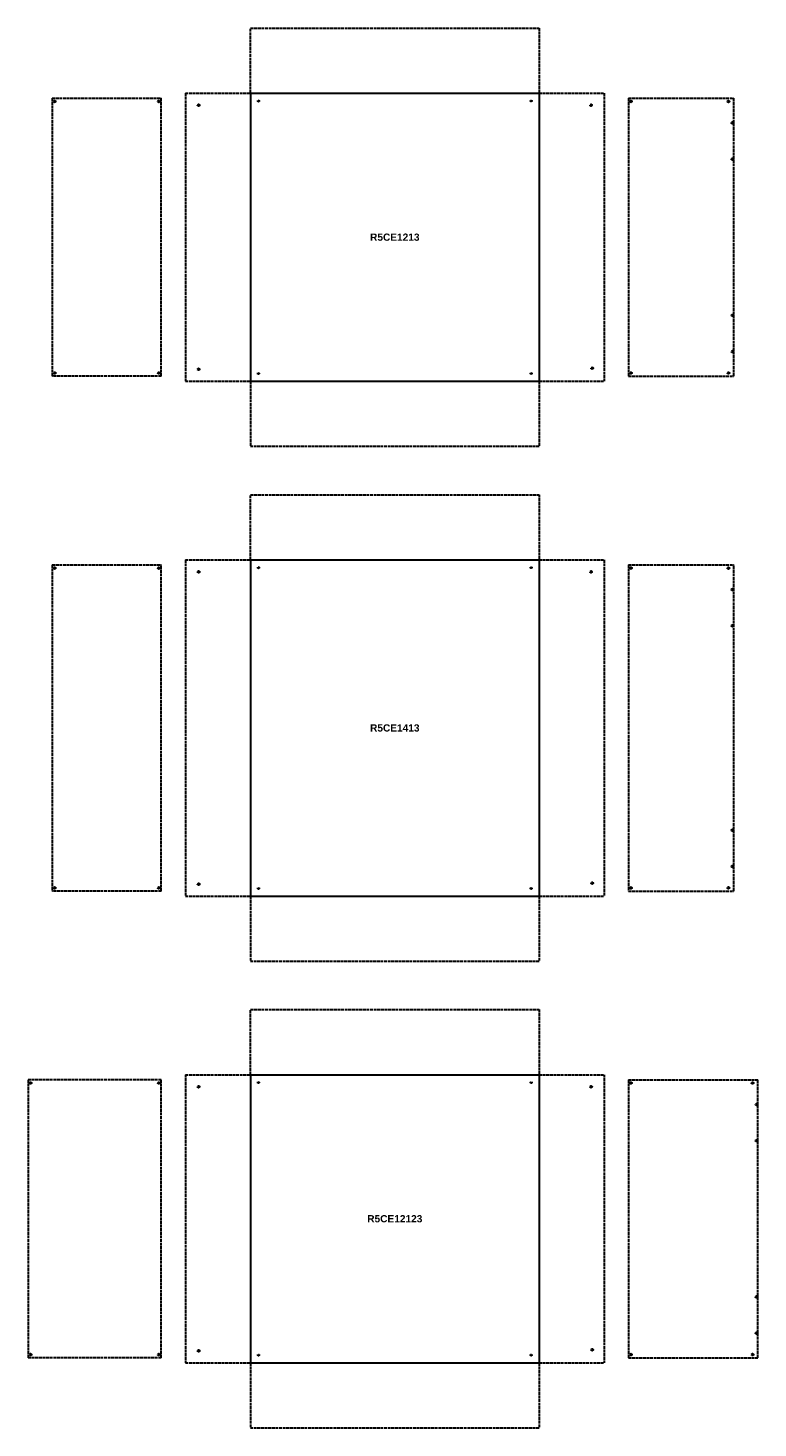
# Model space of a CAD drawing. Header units: millimetres. Extents: x 2560 to 26841, y -1711 to 16734.
# Tile 9 of 10: x 23817 to 26841, y 4718 to 10523. Entities that reach past the tile are written whole.
import ezdxf

# ---------------------------------------------------------------- set-up
doc = ezdxf.new("R2010")
doc.units = ezdxf.units.MM
doc.linetypes.add('ACAD_ISO02W100', pattern=[15, 12, -3])
doc.styles.get("Standard").update_dxf_attribs({"font": 'arial.ttf'})

msp = doc.modelspace()

# ---------------------------------------------------------------- linework, layer by layer
at = {"linetype": 'ACAD_ISO02W100', "lineweight": 30}
for p, q in [((24739.4, 10522.7), (25934.4, 10522.7)), ((24739.4, 10252.7), (24739.4, 10522.7)), ((25934.4, 10522.7), (25934.4, 10252.7)), ((23917.4, 10231.2), (24369.4, 10231.2)), ((23917.4, 10231.2), (23917.4, 9079.2)), ((24369.4, 9079.2), (24369.4, 10231.2)), ((24469.4, 10252.7), (24469.4, 9057.7)), ((24469.4, 10252.7), (24739.4, 10252.7)), ((25934.4, 10252.7), (26204.4, 10252.7)), ((26204.4, 10252.7), (26204.4, 9057.7)), ((26304.4, 10231.2), (26741.4, 10231.2)), ((26304.4, 10231.2), (26304.4, 9079.2)), ((26741.4, 9079.2), (26741.4, 10231.2)), ((24369.4, 9079.2), (23917.4, 9079.2)), ((24469.4, 9057.7), (24739.4, 9057.7)), ((24739.4, 9057.7), (24739.4, 8787.7)), ((25934.4, 9057.7), (26204.4, 9057.7)), ((25934.4, 9057.7), (25934.4, 8787.7)), ((26304.4, 9079.2), (26741.4, 9079.2)), ((25934.4, 8787.7), (24739.4, 8787.7)), ((24739.4, 8587.7), (25934.4, 8587.7)), ((24739.4, 8317.7), (24739.4, 8587.7)), ((25934.4, 8587.7), (25934.4, 8317.7)), ((24469.4, 8317.7), (24469.4, 6922.7)), ((24469.4, 8317.7), (24739.4, 8317.7)), ((25934.4, 8317.7), (26204.4, 8317.7)), ((26204.4, 8317.7), (26204.4, 6922.7)), ((23917.4, 8296.2), (24369.4, 8296.2)), ((23917.4, 8296.2), (23917.4, 6944.2)), ((24369.4, 6944.2), (24369.4, 8296.2)), ((26304.4, 8296.2), (26741.4, 8296.2)), ((26304.4, 8296.2), (26304.4, 6944.2)), ((26741.4, 6944.2), (26741.4, 8296.2)), ((24369.4, 6944.2), (23917.4, 6944.2)), ((24469.4, 6922.7), (24739.4, 6922.7)), ((24739.4, 6922.7), (24739.4, 6652.7)), ((25934.4, 6922.7), (26204.4, 6922.7)), ((25934.4, 6922.7), (25934.4, 6652.7)), ((26304.4, 6944.2), (26741.4, 6944.2)), ((25934.4, 6652.7), (24739.4, 6652.7)), ((24739.4, 6452.7), (25934.4, 6452.7)), ((24739.4, 6182.7), (24739.4, 6452.7)), ((25934.4, 6452.7), (25934.4, 6182.7)), ((23817.4, 6161.2), (23817.4, 5009.2)), ((24369.4, 6161.2), (23817.4, 6161.2)), ((24369.4, 5009.2), (24369.4, 6161.2)), ((24469.4, 6182.7), (24469.4, 4987.7)), ((24469.4, 6182.7), (24739.4, 6182.7)), ((25934.4, 6182.7), (26204.4, 6182.7)), ((26204.4, 6182.7), (26204.4, 4987.7)), ((26304.4, 6161.2), (26304.4, 5009.2)), ((26304.4, 6161.2), (26841.4, 6161.2)), ((26841.4, 5009.2), (26841.4, 6161.2)), ((24369.4, 5009.2), (23817.4, 5009.2)), ((26304.4, 5009.2), (26841.4, 5009.2)), ((24469.4, 4987.7), (24739.4, 4987.7)), ((24739.4, 4987.7), (24739.4, 4717.7)), ((25934.4, 4987.7), (26204.4, 4987.7)), ((25934.4, 4987.7), (25934.4, 4717.7)), ((25934.4, 4717.7), (24739.4, 4717.7))]:
    msp.add_line(p, q, dxfattribs=at)
at = {"lineweight": 30}
for p, q in [((24739.4, 10252.7), (24739.4, 9057.7)), ((24739.4, 10252.7), (25934.4, 10252.7)), ((25934.4, 10252.7), (25934.4, 9057.7)), ((24739.4, 9057.7), (25934.4, 9057.7)), ((24739.4, 8317.7), (24739.4, 6922.7)), ((24739.4, 8317.7), (25934.4, 8317.7)), ((25934.4, 8317.7), (25934.4, 6922.7)), ((24739.4, 6922.7), (25934.4, 6922.7)), ((24739.4, 6182.7), (24739.4, 4987.7)), ((24739.4, 6182.7), (25934.4, 6182.7)), ((25934.4, 6182.7), (25934.4, 4987.7)), ((24739.4, 4987.7), (25934.4, 4987.7))]:
    msp.add_line(p, q, dxfattribs=at)
at = {"linetype": 'ACAD_ISO02W100', "lineweight": 30}
for centre, radius in [((23927.8, 10218.2), 4), ((24359, 10218.2), 4), ((24771.9, 10220.2), 3), ((25901.9, 10220.2), 3), ((26314.9, 10218.4), 4), ((26718.9, 10218.2), 4), ((24523.9, 10202.7), 4), ((26149.9, 10202.7), 4), ((26735.4, 10129.2), 4), ((26735.4, 9979.2), 4), ((26735.4, 9331.2), 4), ((26735.4, 9181.2), 4), ((26154.4, 9112.2), 4), ((23927.8, 9092.2), 4), ((24359, 9092.2), 4), ((24523.9, 9107.7), 4), ((24771.9, 9090.2), 3), ((25901.9, 9090.2), 3), ((26314.9, 9092.1), 4), ((26718.9, 9092.2), 4), ((23927.8, 8283.2), 4), ((24359, 8283.2), 4), ((24523.9, 8267.7), 4), ((24771.9, 8285.2), 3), ((25901.9, 8285.2), 3), ((26149.9, 8267.7), 4), ((26314.9, 8283.4), 4), ((26718.9, 8283.2), 4), ((26735.4, 8194.2), 4), ((26735.4, 8044.2), 4), ((26735.4, 7196.2), 4), ((26735.4, 7046.2), 4), ((24523.9, 6972.7), 4), ((26154.4, 6977.2), 4), ((23927.8, 6957.2), 4), ((24359, 6957.2), 4), ((24771.9, 6955.2), 3), ((25901.9, 6955.2), 3), ((26314.9, 6957.1), 4), ((26718.9, 6957.2), 4), ((23827.8, 6148.2), 4), ((24359, 6148.2), 4), ((24523.9, 6132.7), 4), ((24771.9, 6150.2), 3), ((25901.9, 6150.2), 3), ((26149.9, 6132.7), 4), ((26314.9, 6148.4), 4), ((26818.9, 6148.2), 4), ((26835.4, 6059.2), 4), ((26835.4, 5909.2), 4), ((26835.4, 5261.2), 4), ((26835.4, 5111.2), 4), ((23827.8, 5022.2), 4), ((24359, 5022.2), 4), ((24523.9, 5037.7), 4), ((24771.9, 5020.2), 3), ((25901.9, 5020.2), 3), ((26154.4, 5042.2), 4), ((26314.9, 5022.1), 4), ((26818.9, 5022.2), 4)]:
    msp.add_circle(centre, radius, dxfattribs=at)

# ---------------------------------------------------------------- texts
at = {"linetype": 'ACAD_ISO02W100', "char_height": 30, "attachment_point": 5}
for s, insert in [('{\\f@Arial Unicode MS|b1|i0|c204|p34;R5CE1213}', (25336.9, 9655.2)), ('{\\f@Arial Unicode MS|b1|i0|c204|p34;R5CE1413}', (25336.9, 7620.2)), ('{\\f@Arial Unicode MS|b1|i0|c204|p34;R5CE12123}', (25336.9, 5585.2))]:
    msp.add_mtext_dynamic_manual_height_columns(s, width=205.915, gutter_width=12.5, heights=[0], dxfattribs=dict(at, insert=insert))

doc.saveas('drawing.dxf')
